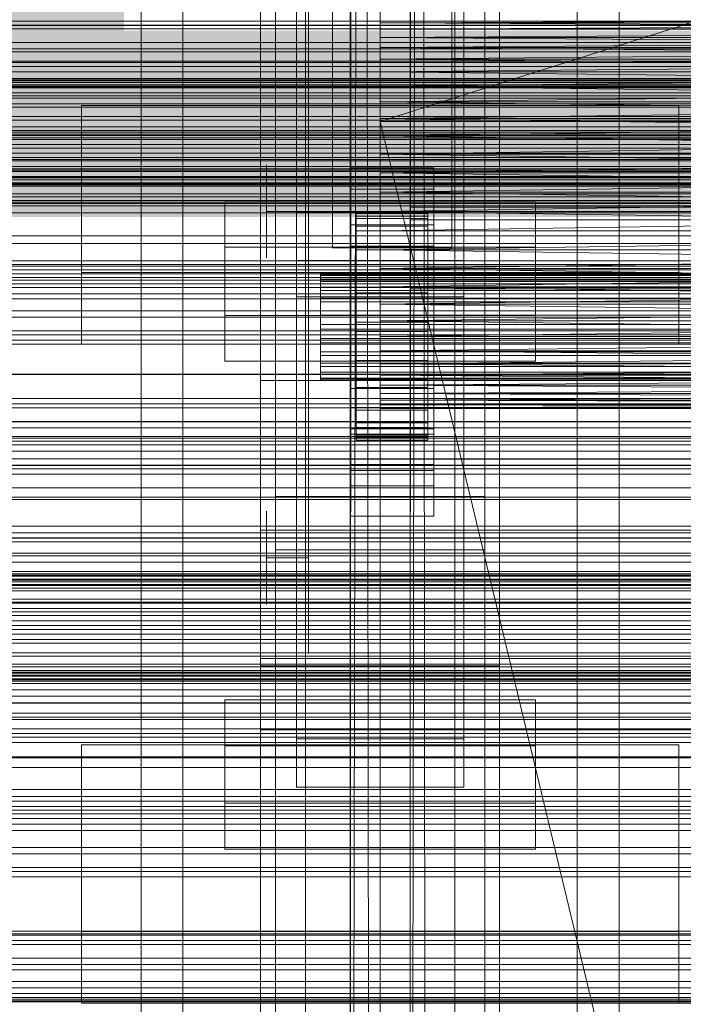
# Model space of a CAD drawing. Header units: millimetres. Extents: x -1970 to 61924, y -58230 to 6847.
# Tile 116 of 256: x -490 to -379, y -33968 to -33803. Entities that reach past the tile are written whole.
import ezdxf

# ---------------------------------------------------------------- set-up
doc = ezdxf.new("R2010")
doc.units = ezdxf.units.MM
for name, color, linetype, lineweight in [('COTAS_O', 1, 'Continuous', 0), ('COTAS_P', 1, 'Continuous', 0), ('frontal_briquetadora', 7, 'Continuous', 0), ('frontal_C01', 7, 'Continuous', 0), ('frontal_C02', 7, 'Continuous', 0), ('frontal_C03', 7, 'Continuous', 0), ('frontal_secador', 7, 'Continuous', 0)]:
    doc.layers.add(name, color=color, linetype=linetype, lineweight=lineweight)
doc.dimstyles.new('R19_100', dxfattribs={"dimtxt": 250, "dimasz": 150, "dimexe": 150, "dimexo": 80, "dimgap": 100, "dimtad": 1, "dimtih": 1, "dimtoh": 1, "dimdsep": 46, "dimcen": 0.09, "dimadec": 0, "dimazin": 0, "dimtfac": 1, "dimtdec": 4, "dimtofl": 0, "dimtmove": 0, "dimatfit": 3, "dimfxl": 1, "dimtolj": 1, "dimtzin": 0, "dimarcsym": 0})

# ---------------------------------------------------------------- blocks, each defined once
blk = doc.blocks.new('DIM_R26_46')
at = {"layer": 'COTAS_O'}
for p, q in [((-1725, -33700), (-1575, -33655)), ((1725, -33700), (1575, -33655)), ((-1725, -34400), (-1725, -33700)), ((-1725, -33700), (1725, -33700)), ((-1725, -33700), (-1575, -33745)), ((1725, -33700), (1575, -33745)), ((1725, -34400), (1725, -33700))]:
    blk.add_line(p, q, dxfattribs=at)
blk.add_text('3450 O', height=250, dxfattribs=at).set_placement((0, -33600))
blk = doc.blocks.new('DIM_R26_47')
at = {"layer": 'COTAS_P'}
for p, q in [((-850, -33400), (-150, -33400)), ((-150, -33400), (-195, -33550)), ((-150, -36000), (-150, -33400)), ((-150, -33400), (-105, -33550)), ((-150, -36000), (-195, -35850)), ((-150, -36000), (-105, -35850)), ((-850, -36000), (-150, -36000))]:
    blk.add_line(p, q, dxfattribs=at)
blk.add_text('2600 P', height=250, rotation=90, dxfattribs=at).set_placement((-250, -34700))
blk = doc.blocks.new('DIM_R26_48')
at = {"layer": 'COTAS_O'}
for p, q in [((-650, -33700), (50, -33700)), ((50, -33700), (5, -33850)), ((50, -34900), (50, -33700)), ((50, -33700), (95, -33850)), ((50, -34900), (5, -34750)), ((50, -34900), (95, -34750)), ((-650, -34900), (50, -34900))]:
    blk.add_line(p, q, dxfattribs=at)
blk.add_text('1200 O', height=250, rotation=90, dxfattribs=at).set_placement((-50, -34300))
blk = doc.blocks.new('DIM_R26_49')
at = {"layer": 'COTAS_O'}
for p, q in [((-650, -34200), (-500, -34155)), ((650, -34200), (500, -34155)), ((-650, -34900), (-650, -34200)), ((-650, -34200), (650, -34200)), ((-650, -34200), (-500, -34245)), ((650, -34200), (500, -34245)), ((650, -34900), (650, -34200))]:
    blk.add_line(p, q, dxfattribs=at)
blk.add_text('1300 O', height=250, dxfattribs=at).set_placement((0, -34100))

msp = doc.modelspace()

# ---------------------------------------------------------------- linework, layer by layer
at = {"layer": 'frontal_briquetadora'}
for p, q in [((-430, -33820), (-430, -33750)), ((-430, -33750), (-430, -33844.629)), ((-430, -33750), (-430, -33841.488)), ((-430, -33750), (-430, -33838.284)), ((-430, -33750), (-430, -33835.05)), ((-430, -33750), (-430, -33831.815)), ((-430, -33750), (-430, -33828.612)), ((-430, -33750), (-430, -33825.47)), ((-430, -33750), (-430, -33822.421)), ((-430, -33750), (-430, -33819.494)), ((-430, -33750), (-430, -33816.716)), ((-430, -33750), (-430, -33814.115)), ((-430, -33750), (-430, -33811.715)), ((-430, -33750), (-430, -33809.54)), ((-430, -33750), (-430, -33807.611)), ((-430, -33750), (-430, -33805.946)), ((-430, -33750), (-430, -33804.562)), ((-430, -33750), (-430, -33803.471)), ((-210, -33750), (-430, -33820)), ((-442, -33815.897), (-442, -33798.05)), ((-430, -33815.897), (-430, -33798.05)), ((-430, -33802.684), (-430, -33803.471)), ((-210, -33802.684), (-430, -33803.471)), ((-430, -33803.471), (-430, -33804.562)), ((-210, -33803.471), (-430, -33804.562)), ((-210, -33803.471), (-430, -33803.471)), ((-210, -33804.562), (-430, -33803.471)), ((-430, -33804.562), (-430, -33805.946)), ((-210, -33804.562), (-430, -33805.946)), ((-210, -33804.562), (-430, -33804.562)), ((-430, -33805.946), (-430, -33807.611)), ((-210, -33805.946), (-430, -33807.611)), ((-210, -33805.946), (-430, -33805.946)), ((-210, -33807.611), (-430, -33805.946)), ((-430, -33807.611), (-430, -33809.54)), ((-210, -33807.611), (-430, -33809.54)), ((-210, -33807.611), (-430, -33807.611)), ((-430, -33807.611), (-210, -33809.54)), ((-430, -33809.54), (-430, -33811.715)), ((-210, -33809.54), (-430, -33811.715)), ((-210, -33809.54), (-430, -33809.54)), ((-430, -33809.54), (-210, -33811.715)), ((-430, -33811.715), (-430, -33814.115)), ((-210, -33811.715), (-430, -33811.715)), ((-430, -33814.115), (-210, -33811.715)), ((-430, -33811.715), (-210, -33814.115)), ((-430, -33814.115), (-430, -33816.716)), ((-210, -33814.115), (-430, -33814.115)), ((-430, -33816.716), (-210, -33814.115)), ((-430, -33814.115), (-210, -33816.716)), ((-442, -33835.05), (-442, -33815.897)), ((-430, -33835.05), (-430, -33815.897)), ((-430, -33816.716), (-430, -33819.494)), ((-210, -33816.716), (-430, -33816.716)), ((-430, -33819.494), (-210, -33816.716)), ((-430, -33816.716), (-210, -33819.494)), ((-430, -33819.494), (-430, -33822.421)), ((-210, -33819.494), (-430, -33819.494)), ((-430, -33822.421), (-210, -33819.494)), ((-430, -33819.494), (-210, -33822.421)), ((-430, -33820), (-430, -34060)), ((-430, -34260), (-430, -33820)), ((-430, -34680), (-430, -33820)), ((-430, -33820), (-430, -33855.985)), ((-430, -33820), (-430, -33853.384)), ((-430, -33820), (-430, -33850.606)), ((-430, -33820), (-430, -33847.678)), ((-430, -33844.629), (-430, -33820)), ((-430, -33820), (-223.45, -34680)), ((-210, -33820), (-430, -33820)), ((-335.556, -33820), (-430, -33820)), ((-430, -33820), (-333.957, -33820)), ((-337.006, -33820), (-430, -33820)), ((-338.292, -33820), (-430, -33820)), ((-430, -33820), (-332.223, -33820)), ((-339.402, -33820), (-430, -33820)), ((-430, -33820), (-330.371, -33820)), ((-340.325, -33820), (-430, -33820)), ((-430, -33820), (-328.419, -33820)), ((-341.053, -33820), (-430, -33820)), ((-430, -33820), (-326.386, -33820)), ((-430, -33820), (-324.292, -33820)), ((-341.577, -33820), (-430, -33820)), ((-430, -33820), (-322.156, -33820)), ((-320, -33820), (-430, -33820)), ((-341.894, -33820), (-430, -33820)), ((-342, -33820), (-430, -33820)), ((-430, -33822.421), (-430, -33825.47)), ((-210, -33822.421), (-430, -33822.421)), ((-430, -33825.47), (-210, -33822.421)), ((-430, -33822.421), (-210, -33825.47)), ((-430, -33825.47), (-430, -33828.612)), ((-210, -33825.47), (-430, -33825.47)), ((-430, -33828.612), (-210, -33825.47)), ((-430, -33825.47), (-210, -33828.612)), ((-449, -33828.795), (-449, -33827.25)), ((-442, -33828.795), (-442, -33827.25)), ((-449, -33831.579), (-449, -33828.795)), ((-442, -33831.579), (-442, -33828.795)), ((-430, -33828.612), (-430, -33831.815)), ((-210, -33828.612), (-430, -33828.612)), ((-430, -33831.815), (-210, -33828.612)), ((-430, -33828.612), (-210, -33831.815)), ((-449, -33835.05), (-449, -33831.579)), ((-442, -33835.05), (-442, -33831.579)), ((-430, -33831.815), (-430, -33835.05)), ((-210, -33831.815), (-430, -33835.05)), ((-210, -33831.815), (-430, -33831.815)), ((-430, -33831.815), (-210, -33835.05)), ((-442, -33835.05), (-449, -33835.05)), ((-449, -33835.05), (-449, -33838.521)), ((-430, -33835.05), (-442, -33835.05)), ((-442, -33835.05), (-442, -33854.202)), ((-442, -33835.05), (-442, -33838.521)), ((-430, -33835.05), (-430, -33854.202)), ((-210, -33835.05), (-430, -33838.284)), ((-430, -33838.284), (-430, -33835.05)), ((-430, -33835.05), (-210, -33835.05)), ((-210, -33838.284), (-430, -33835.05)), ((-210, -33838.284), (-430, -33841.488)), ((-430, -33841.488), (-430, -33838.284)), ((-430, -33838.284), (-210, -33838.284)), ((-449, -33838.521), (-449, -33841.304)), ((-442, -33838.521), (-442, -33841.304)), ((-449, -33841.304), (-449, -33842.849)), ((-442, -33841.304), (-442, -33842.849)), ((-210, -33841.488), (-430, -33844.629)), ((-430, -33844.629), (-430, -33841.488)), ((-430, -33841.488), (-210, -33841.488)), ((-210, -33844.629), (-430, -33841.488)), ((-210, -33844.629), (-430, -33847.678)), ((-430, -33847.678), (-430, -33844.629)), ((-430, -33844.629), (-210, -33844.629)), ((-210, -33847.678), (-430, -33844.629)), ((-210, -33847.678), (-430, -33850.606)), ((-430, -33850.606), (-430, -33847.678)), ((-430, -33847.678), (-210, -33847.678)), ((-210, -33850.606), (-430, -33847.678)), ((-210, -33850.606), (-430, -33853.384)), ((-430, -33853.384), (-430, -33850.606)), ((-430, -33850.606), (-210, -33850.606)), ((-210, -33853.384), (-430, -33850.606)), ((-442, -33854.202), (-442, -33872.05)), ((-210, -33853.384), (-430, -33855.985)), ((-430, -33855.985), (-430, -33853.384)), ((-430, -33853.384), (-210, -33853.384)), ((-210, -33855.985), (-430, -33853.384)), ((-430, -33853.384), (-430, -34060)), ((-430, -33854.202), (-430, -33872.05)), ((-210, -33855.985), (-430, -33858.384)), ((-430, -33858.384), (-430, -33855.985)), ((-430, -33855.985), (-210, -33855.985)), ((-430, -34060), (-430, -33855.985)), ((-210, -33858.384), (-430, -33858.384)), ((-210, -33858.384), (-430, -33860.559)), ((-430, -33860.559), (-430, -33858.384)), ((-210, -33860.559), (-430, -33858.384)), ((-430, -33858.384), (-430, -34060)), ((-210, -33860.559), (-430, -33860.559)), ((-210, -33860.559), (-430, -33862.488)), ((-430, -33862.488), (-430, -33860.559)), ((-210, -33862.488), (-430, -33860.559)), ((-430, -33860.559), (-430, -34060)), ((-210, -33862.488), (-430, -33862.488)), ((-210, -33862.488), (-430, -33864.153)), ((-430, -33864.153), (-430, -33862.488)), ((-210, -33864.153), (-430, -33862.488)), ((-430, -33862.488), (-430, -34060)), ((-210, -33864.153), (-430, -33864.153)), ((-210, -33864.153), (-430, -33865.538)), ((-430, -33865.538), (-430, -33864.153)), ((-210, -33865.538), (-430, -33864.153)), ((-430, -33864.153), (-430, -34060)), ((-210, -33865.538), (-430, -33865.538)), ((-210, -33865.538), (-430, -33866.629)), ((-430, -33866.629), (-430, -33865.538)), ((-210, -33866.629), (-430, -33865.538)), ((-430, -33865.538), (-430, -34060)), ((-210, -33866.629), (-430, -33866.629)), ((-210, -33866.629), (-430, -33867.416)), ((-430, -33867.416), (-430, -33866.629)), ((-210, -33867.416), (-430, -33866.629)), ((-430, -33866.629), (-430, -34060)), ((-210, -33867.416), (-430, -33867.416)), ((-210, -33867.416), (-430, -33867.891)), ((-430, -33867.891), (-430, -33867.416)), ((-210, -33867.891), (-430, -33867.416)), ((-430, -33867.416), (-430, -34060)), ((-210, -33867.891), (-430, -33867.891)), ((-210, -33867.891), (-430, -33868.05)), ((-430, -33868.05), (-430, -33867.891)), ((-210, -33868.05), (-430, -33867.891)), ((-430, -33867.891), (-430, -34060)), ((-210, -33868.05), (-430, -33868.05)), ((-430, -33868.05), (-430, -34060)), ((-442, -33872.05), (-442, -33887.376)), ((-430, -33872.05), (-430, -33887.376)), ((-449, -33886.795), (-449, -33885.25)), ((-442, -33886.795), (-442, -33885.25)), ((-449, -33889.579), (-449, -33886.795)), ((-442, -33889.579), (-442, -33886.795)), ((-442, -33887.376), (-442, -33899.136)), ((-430, -33887.376), (-430, -33899.136)), ((-449, -33893.05), (-449, -33889.579)), ((-442, -33893.05), (-442, -33889.579)), ((-442, -33893.05), (-449, -33893.05)), ((-449, -33893.05), (-449, -33896.521)), ((-442, -33893.05), (-442, -33896.521)), ((-449, -33896.521), (-449, -33899.304)), ((-442, -33896.521), (-442, -33899.304)), ((-449, -33899.304), (-449, -33900.849)), ((-442, -33899.136), (-442, -33906.528)), ((-442, -33899.304), (-442, -33900.849)), ((-430, -33899.136), (-430, -33906.528)), ((-442, -33906.528), (-442, -33909.05)), ((-430, -33906.528), (-430, -33909.05))]:
    msp.add_line(p, q, dxfattribs=at)
at = {"layer": 'frontal_C01'}
for p, q in [((-442.5, -34010.796), (-442.5, -33407.996)), ((-417.5, -33407.996), (-417.5, -34010.796)), ((-442.5, -34036.976), (-442.5, -33434.177)), ((-417.5, -34036.976), (-417.5, -33434.177)), ((-450, -33999.812), (-450, -33676.273)), ((-410, -33676.273), (-410, -33999.812)), ((-450, -34047.96), (-450, -33724.422)), ((-410, -34047.96), (-410, -33724.422)), ((-450, -34048.905), (-450, -33725.366)), ((-410, -33725.366), (-410, -34048.905)), ((-447.5, -34019.842), (-447.5, -33740.581)), ((-412.5, -33740.581), (-412.5, -34019.842)), ((-447.5, -34027.93), (-447.5, -33748.67)), ((-412.5, -34027.93), (-412.5, -33748.67)), ((-450, -34087.423), (-450, -33763.885)), ((-410, -34087.423), (-410, -33763.885)), ((-480, -33845.304), (-480, -33817.306)), ((-480, -33817.306), (-380, -33817.306)), ((-480, -33857.304), (-480, -33817.306)), ((-380, -33817.306), (-380, -33845.304)), ((-380, -33817.306), (-380, -33857.304)), ((-425, -33836.463), (-425, -33822.766)), ((-425, -33822.766), (425, -33822.766)), ((-425, -33834.322), (-425, -33822.766)), ((425, -33834.322), (-425, -33834.322)), ((-425, -33834.322), (-425, -33848.019)), ((-444, -33843.289), (-444, -33835.2)), ((-444, -33835.2), (-416, -33835.2)), ((-444, -33923.341), (-444, -33835.2)), ((425, -33836.463), (-425, -33836.463)), ((-425, -33836.463), (-425, -33848.019)), ((-416, -33835.2), (-416, -33843.289)), ((-416, -33835.2), (-416, -33923.341)), ((-416, -33843.289), (-444, -33843.289)), ((-444, -33843.289), (-444, -33931.429)), ((-416, -33931.429), (-416, -33843.289)), ((-380, -33845.304), (-480, -33845.304)), ((-480, -33845.304), (-480, -33857.304)), ((-380, -33857.304), (-380, -33845.304)), ((-425, -33848.019), (425, -33848.019)), ((980, -33857.304), (-980, -33857.304)), ((-480, -33857.304), (-380, -33857.304)), ((980, -33862.304), (-980, -33862.304)), ((980, -33912.304), (-980, -33912.304)), ((980, -33917.304), (-980, -33917.304)), ((-456, -33934.087), (-456, -33916.831)), ((-456, -33916.831), (-404, -33916.831)), ((-456, -33924.535), (-456, -33916.831)), ((-404, -33916.831), (-404, -33934.087)), ((-404, -33916.831), (-404, -33924.535)), ((-416, -33923.341), (-444, -33923.341)), ((-444, -33923.341), (-444, -33931.429)), ((-416, -33931.429), (-416, -33923.341)), ((-404, -33924.535), (-456, -33924.535)), ((-456, -33924.535), (-456, -33941.791)), ((-404, -33941.791), (-404, -33924.535)), ((-444, -33931.429), (-416, -33931.429)), ((-404, -33934.087), (-456, -33934.087)), ((-456, -33934.087), (-456, -33941.791)), ((-404, -33941.791), (-404, -33934.087)), ((-456, -33941.791), (-404, -33941.791))]:
    msp.add_line(p, q, dxfattribs=at)
at = {"layer": 'frontal_C02'}
for p, q in [((-450, -33863.38), (-450, -33505.718)), ((-410, -33505.718), (-410, -33863.38)), ((-470, -35975), (-470, -33530.372)), ((-463, -35975), (-463, -33530.372)), ((-397, -35975), (-397, -33530.372)), ((-390, -35975), (-390, -33530.372)), ((-450, -33911.107), (-450, -33553.445)), ((-410, -33911.107), (-410, -33553.445)), ((-450, -34044.45), (-450, -33686.788)), ((-410, -33686.788), (-410, -34044.45)), ((-442.5, -34231.462), (-442.5, -33692.436)), ((-417.5, -33692.436), (-417.5, -34231.462)), ((-438, -33835.166), (-438, -33694.327)), ((-418, -33694.327), (-418, -33835.166)), ((-447.5, -33882.773), (-447.5, -33701.408)), ((-438, -33700.288), (-438, -33841.127)), ((-418, -33841.127), (-418, -33700.288)), ((-412.5, -33701.408), (-412.5, -33882.773)), ((-447.5, -33891.714), (-447.5, -33710.35)), ((-412.5, -33891.714), (-412.5, -33710.35)), ((-442.5, -34258.348), (-442.5, -33719.322)), ((-417.5, -34258.348), (-417.5, -33719.322)), ((-450, -34082.632), (-450, -33724.97)), ((-410, -34082.632), (-410, -33724.97)), ((-444, -33840.401), (-444, -33751.435)), ((-416, -33751.435), (-416, -33840.401)), ((-444, -33760.377), (-444, -33849.343)), ((-416, -33849.343), (-416, -33760.377)), ((-435, -33831.347), (-435, -33827.771)), ((-435, -33827.771), (-421, -33827.771)), ((-435, -33867.862), (-435, -33827.771)), ((-421, -33827.771), (-421, -33831.347)), ((-421, -33827.771), (-421, -33867.862)), ((-421, -33831.347), (-435, -33831.347)), ((-435, -33831.347), (-435, -33871.438)), ((-421, -33871.438), (-421, -33831.347)), ((-456, -33852.501), (-456, -33833.425)), ((-456, -33833.425), (-404, -33833.425)), ((-456, -33841.062), (-456, -33833.425)), ((-404, -33833.425), (-404, -33852.501)), ((-404, -33833.425), (-404, -33841.062)), ((-418, -33835.166), (-438, -33835.166)), ((-438, -33835.166), (-438, -33841.127)), ((-434, -33845.381), (-434, -33835.389)), ((-434, -33835.389), (-434, -33835.835)), ((-434, -33835.389), (-422, -33835.389)), ((-434, -33836.237), (-434, -33835.389)), ((-434, -33845.592), (-434, -33835.835)), ((-434, -33835.835), (-434, -33837.545)), ((-434, -33835.835), (-422, -33835.835)), ((-434, -33845.782), (-434, -33836.237)), ((-434, -33836.237), (-422, -33836.237)), ((-434, -33838.321), (-434, -33836.237)), ((-422, -33835.835), (-422, -33835.389)), ((-422, -33835.389), (-422, -33845.381)), ((-422, -33835.389), (-422, -33836.237)), ((-422, -33837.545), (-422, -33835.835)), ((-422, -33835.835), (-422, -33845.592)), ((-422, -33836.237), (-422, -33845.782)), ((-422, -33836.237), (-422, -33838.321)), ((-418, -33841.127), (-418, -33835.166)), ((-435, -33840.885), (-435, -33837.308)), ((-435, -33837.308), (-421, -33837.308)), ((-435, -33877.399), (-435, -33837.308)), ((-434, -33846.402), (-434, -33837.545)), ((-434, -33837.545), (-434, -33840.401)), ((-434, -33837.545), (-422, -33837.545)), ((-434, -33846.769), (-434, -33838.321)), ((-434, -33838.321), (-422, -33838.321)), ((-434, -33841.498), (-434, -33838.321)), ((-422, -33840.401), (-422, -33837.545)), ((-422, -33837.545), (-422, -33846.402)), ((-422, -33838.321), (-422, -33846.769)), ((-422, -33838.321), (-422, -33841.498)), ((-421, -33837.308), (-421, -33840.885)), ((-421, -33837.308), (-421, -33877.399)), ((-404, -33841.062), (-456, -33841.062)), ((-456, -33841.062), (-456, -33860.137)), ((-416, -33840.401), (-444, -33840.401)), ((-444, -33840.401), (-444, -33849.343)), ((-438, -33841.127), (-418, -33841.127)), ((-421, -33840.885), (-435, -33840.885)), ((-435, -33840.885), (-435, -33880.976)), ((-434, -33847.755), (-434, -33840.401)), ((-434, -33840.401), (-434, -33844.209)), ((-434, -33840.401), (-422, -33840.401)), ((-434, -33848.275), (-434, -33841.498)), ((-434, -33841.498), (-422, -33841.498)), ((-434, -33845.553), (-434, -33841.498)), ((-422, -33844.209), (-422, -33840.401)), ((-422, -33840.401), (-422, -33847.755)), ((-422, -33841.498), (-422, -33848.275)), ((-422, -33841.498), (-422, -33845.553)), ((-421, -33880.976), (-421, -33840.885)), ((-416, -33849.343), (-416, -33840.401)), ((-404, -33860.137), (-404, -33841.062)), ((-434, -33849.559), (-434, -33844.209)), ((-434, -33844.209), (-434, -33848.71)), ((-434, -33844.209), (-422, -33844.209)), ((-422, -33848.71), (-422, -33844.209)), ((-422, -33844.209), (-422, -33849.559)), ((-440, -33845.782), (-440, -33845.381)), ((-440, -33845.381), (-440, -33845.592)), ((-440, -33845.381), (440, -33845.381)), ((-440, -33845.592), (-440, -33846.402)), ((-440, -33845.592), (440, -33845.592)), ((-440, -33846.769), (-440, -33845.782)), ((-440, -33845.782), (440, -33845.782)), ((-440, -33846.402), (-440, -33847.755)), ((-440, -33846.402), (440, -33846.402)), ((-434, -33845.592), (-434, -33845.381)), ((-422, -33845.381), (-434, -33845.381)), ((-434, -33845.381), (-434, -33845.782)), ((-434, -33850.196), (-434, -33845.553)), ((-434, -33845.553), (-422, -33845.553)), ((-434, -33850.209), (-434, -33845.553)), ((-434, -33846.402), (-434, -33845.592)), ((-422, -33845.592), (-434, -33845.592)), ((-422, -33845.782), (-434, -33845.782)), ((-434, -33845.782), (-434, -33846.769)), ((-434, -33847.755), (-434, -33846.402)), ((-422, -33846.402), (-434, -33846.402)), ((-422, -33845.381), (-422, -33845.592)), ((-422, -33845.782), (-422, -33845.381)), ((-422, -33845.553), (-422, -33850.196)), ((-422, -33845.553), (-422, -33850.209)), ((-422, -33845.592), (-422, -33846.402)), ((-422, -33846.769), (-422, -33845.782)), ((-422, -33846.402), (-422, -33847.755)), ((-440, -33848.275), (-440, -33846.769)), ((-440, -33846.769), (440, -33846.769)), ((-440, -33847.755), (-440, -33849.559)), ((-440, -33847.755), (440, -33847.755)), ((-440, -33850.196), (-440, -33848.275)), ((-440, -33848.275), (440, -33848.275)), ((-422, -33846.769), (-434, -33846.769)), ((-434, -33846.769), (-434, -33848.275)), ((-434, -33849.559), (-434, -33847.755)), ((-422, -33847.755), (-434, -33847.755)), ((-422, -33848.275), (-434, -33848.275)), ((-434, -33848.275), (-434, -33850.196)), ((-422, -33848.275), (-422, -33846.769)), ((-422, -33847.755), (-422, -33849.559)), ((-422, -33850.196), (-422, -33848.275)), ((-444, -33849.343), (-416, -33849.343)), ((-440, -33849.559), (-440, -33851.691)), ((-440, -33849.559), (440, -33849.559)), ((-434, -33848.71), (-434, -33851.691)), ((-422, -33848.71), (-434, -33848.71)), ((-434, -33848.71), (-434, -33853.597)), ((-434, -33851.691), (-434, -33849.559)), ((-422, -33849.559), (-434, -33849.559)), ((-422, -33851.691), (-422, -33848.71)), ((-422, -33853.597), (-422, -33848.71)), ((-422, -33849.559), (-422, -33851.691)), ((-440, -33852.401), (-440, -33850.196)), ((-440, -33850.196), (440, -33850.196)), ((-422, -33850.196), (-434, -33850.196)), ((-434, -33850.196), (-434, -33852.401)), ((-434, -33852.401), (-434, -33850.209)), ((-434, -33850.209), (-422, -33850.209)), ((-434, -33855.149), (-434, -33850.209)), ((-422, -33852.401), (-422, -33850.196)), ((-422, -33850.209), (-422, -33852.401)), ((-422, -33850.209), (-422, -33855.149)), ((-404, -33852.501), (-456, -33852.501)), ((-456, -33852.501), (-456, -33860.137)), ((-440, -33851.691), (-440, -33854.006)), ((440, -33851.691), (-440, -33851.691)), ((-440, -33854.741), (-440, -33852.401)), ((-440, -33852.401), (440, -33852.401)), ((-434, -33851.691), (-422, -33851.691)), ((-434, -33854.006), (-434, -33851.691)), ((-422, -33852.401), (-434, -33852.401)), ((-434, -33852.401), (-434, -33854.741)), ((-422, -33851.691), (-422, -33854.006)), ((-422, -33854.741), (-422, -33852.401)), ((-404, -33860.137), (-404, -33852.501)), ((-440, -33854.006), (-440, -33856.346)), ((-440, -33854.006), (440, -33854.006)), ((-440, -33857.056), (-440, -33854.741)), ((-440, -33854.741), (440, -33854.741)), ((-434, -33854.006), (-434, -33853.597)), ((-434, -33853.597), (-434, -33858.537)), ((-434, -33853.597), (-422, -33853.597)), ((-434, -33856.346), (-434, -33854.006)), ((-422, -33854.006), (-434, -33854.006)), ((-434, -33854.741), (-434, -33855.149)), ((-422, -33854.741), (-434, -33854.741)), ((-434, -33854.741), (-434, -33857.056)), ((-422, -33858.537), (-422, -33853.597)), ((-422, -33853.597), (-422, -33854.006)), ((-422, -33854.006), (-422, -33856.346)), ((-422, -33855.149), (-422, -33854.741)), ((-422, -33857.056), (-422, -33854.741)), ((-440, -33856.346), (-440, -33858.551)), ((-440, -33856.346), (440, -33856.346)), ((-434, -33855.149), (-422, -33855.149)), ((-434, -33860.036), (-434, -33855.149)), ((-434, -33858.551), (-434, -33856.346)), ((-434, -33856.346), (-434, -33858.537)), ((-422, -33856.346), (-434, -33856.346)), ((-422, -33855.149), (-422, -33860.036)), ((-422, -33858.537), (-422, -33856.346)), ((-422, -33856.346), (-422, -33858.551)), ((-440, -33859.188), (-440, -33857.056)), ((-440, -33857.056), (440, -33857.056)), ((-434, -33857.056), (-434, -33860.036)), ((-422, -33857.056), (-434, -33857.056)), ((-434, -33857.056), (-434, -33859.188)), ((-422, -33860.036), (-422, -33857.056)), ((-422, -33859.188), (-422, -33857.056)), ((-440, -33858.551), (-440, -33860.472)), ((-440, -33858.551), (440, -33858.551)), ((-440, -33860.992), (-440, -33859.188)), ((-440, -33859.188), (440, -33859.188)), ((-434, -33858.537), (-434, -33863.194)), ((-434, -33858.537), (-422, -33858.537)), ((-434, -33860.472), (-434, -33858.551)), ((-434, -33858.551), (-434, -33863.194)), ((-422, -33858.551), (-434, -33858.551)), ((-434, -33859.188), (-434, -33864.538)), ((-422, -33859.188), (-434, -33859.188)), ((-434, -33859.188), (-434, -33860.992)), ((-422, -33863.194), (-422, -33858.537)), ((-422, -33863.194), (-422, -33858.551)), ((-422, -33858.551), (-422, -33860.472)), ((-422, -33864.538), (-422, -33859.188)), ((-422, -33860.992), (-422, -33859.188)), ((-456, -33860.137), (-404, -33860.137)), ((-440, -33860.472), (-440, -33861.977)), ((-440, -33860.472), (440, -33860.472)), ((-440, -33862.345), (-440, -33860.992)), ((-440, -33860.992), (440, -33860.992)), ((-434, -33860.036), (-422, -33860.036)), ((-434, -33864.538), (-434, -33860.036)), ((-434, -33861.977), (-434, -33860.472)), ((-434, -33860.472), (-434, -33867.249)), ((-422, -33860.472), (-434, -33860.472)), ((-434, -33860.992), (-434, -33868.346)), ((-422, -33860.992), (-434, -33860.992)), ((-434, -33860.992), (-434, -33862.345)), ((-422, -33860.036), (-422, -33864.538)), ((-422, -33867.249), (-422, -33860.472)), ((-422, -33860.472), (-422, -33861.977)), ((-422, -33868.346), (-422, -33860.992)), ((-422, -33862.345), (-422, -33860.992)), ((-440, -33861.977), (-440, -33862.964)), ((-440, -33861.977), (440, -33861.977)), ((-440, -33863.155), (-440, -33862.345)), ((-440, -33862.345), (440, -33862.345)), ((-440, -33862.964), (-440, -33863.366)), ((-440, -33862.964), (440, -33862.964)), ((-440, -33863.366), (-440, -33863.155)), ((-440, -33863.155), (440, -33863.155)), ((-434, -33862.964), (-434, -33861.977)), ((-434, -33861.977), (-434, -33870.426)), ((-422, -33861.977), (-434, -33861.977)), ((-434, -33862.345), (-434, -33871.202)), ((-422, -33862.345), (-434, -33862.345)), ((-434, -33862.345), (-434, -33863.155)), ((-434, -33863.366), (-434, -33862.964)), ((-434, -33862.964), (-434, -33872.51)), ((-422, -33862.964), (-434, -33862.964)), ((-434, -33863.155), (-434, -33872.912)), ((-422, -33863.155), (-434, -33863.155)), ((-434, -33863.155), (-434, -33863.366)), ((-422, -33870.426), (-422, -33861.977)), ((-422, -33861.977), (-422, -33862.964)), ((-422, -33871.202), (-422, -33862.345)), ((-422, -33863.155), (-422, -33862.345)), ((-422, -33872.51), (-422, -33862.964)), ((-422, -33862.964), (-422, -33863.366)), ((-422, -33872.912), (-422, -33863.155)), ((-422, -33863.366), (-422, -33863.155)), ((-410, -33863.38), (-450, -33863.38)), ((-450, -33863.38), (-450, -33911.107)), ((-450, -34221.042), (-450, -33863.38)), ((-440, -33863.366), (440, -33863.366)), ((-435, -33878.411), (-435, -33864.7)), ((-435, -33864.7), (-421, -33864.7)), ((-435, -33872.337), (-435, -33864.7)), ((-434, -33863.194), (-434, -33867.249)), ((-434, -33863.194), (-422, -33863.194)), ((-434, -33863.366), (-434, -33873.358)), ((-422, -33863.366), (-434, -33863.366)), ((-434, -33864.538), (-422, -33864.538)), ((-434, -33868.346), (-434, -33864.538)), ((-422, -33867.249), (-422, -33863.194)), ((-422, -33873.358), (-422, -33863.366)), ((-422, -33864.538), (-422, -33868.346)), ((-421, -33864.7), (-421, -33878.411)), ((-421, -33864.7), (-421, -33872.337)), ((-410, -33911.107), (-410, -33863.38)), ((-410, -33863.38), (-410, -34221.042)), ((-421, -33867.862), (-435, -33867.862)), ((-435, -33867.862), (-435, -33871.438)), ((-434, -33867.249), (-434, -33870.426)), ((-434, -33867.249), (-422, -33867.249)), ((-422, -33870.426), (-422, -33867.249)), ((-421, -33871.438), (-421, -33867.862)), ((-434, -33868.346), (-422, -33868.346)), ((-434, -33871.202), (-434, -33868.346)), ((-422, -33868.346), (-422, -33871.202)), ((-434, -33870.426), (-434, -33872.51)), ((-434, -33870.426), (-422, -33870.426)), ((-434, -33871.202), (-422, -33871.202)), ((-434, -33872.912), (-434, -33871.202)), ((-422, -33872.51), (-422, -33870.426)), ((-422, -33871.202), (-422, -33872.912)), ((-435, -33871.438), (-421, -33871.438)), ((-421, -33872.337), (-435, -33872.337)), ((-435, -33872.337), (-435, -33886.047)), ((-434, -33872.51), (-434, -33873.358)), ((-434, -33872.51), (-422, -33872.51)), ((-434, -33872.912), (-422, -33872.912)), ((-434, -33873.358), (-434, -33872.912)), ((-422, -33873.358), (-422, -33872.51)), ((-422, -33872.912), (-422, -33873.358)), ((-421, -33886.047), (-421, -33872.337)), ((-434, -33873.358), (-422, -33873.358)), ((-450, -33888.432), (-450, -33876.51)), ((-450, -33876.51), (450, -33876.51)), ((-450, -33909.919), (-450, -33876.51)), ((-421, -33877.399), (-435, -33877.399)), ((-435, -33877.399), (-435, -33880.976)), ((-421, -33880.976), (-421, -33877.399)), ((-421, -33878.411), (-435, -33878.411)), ((-435, -33878.411), (-435, -33886.047)), ((-421, -33886.047), (-421, -33878.411)), ((-435, -33880.976), (-421, -33880.976)), ((-412.5, -33882.773), (-447.5, -33882.773)), ((-447.5, -33882.773), (-447.5, -33891.714)), ((-412.5, -33891.714), (-412.5, -33882.773)), ((-435, -33886.047), (-421, -33886.047)), ((450, -33888.432), (-450, -33888.432)), ((-450, -33888.432), (-450, -33921.841)), ((-447.5, -33891.714), (-412.5, -33891.714)), ((450, -33909.919), (-450, -33909.919)), ((-450, -33909.919), (-450, -33921.841)), ((-450, -33911.107), (-410, -33911.107)), ((-450, -34268.769), (-450, -33911.107)), ((-410, -34268.769), (-410, -33911.107)), ((-450, -33921.841), (450, -33921.841)), ((-480, -33955.57), (-480, -33924.346)), ((-480, -33924.346), (-380, -33924.346)), ((-480, -33967.57), (-480, -33924.346)), ((-380, -33924.346), (-380, -33955.57)), ((-380, -33924.346), (-380, -33967.57)), ((-380, -33955.57), (-480, -33955.57)), ((-480, -33955.57), (-480, -33967.57)), ((-380, -33967.57), (-380, -33955.57)), ((-480, -33967.57), (-380, -33967.57)), ((-430, -33967.57), (-430, -33972.57)), ((430, -33967.57), (-430, -33967.57))]:
    msp.add_line(p, q, dxfattribs=at)
at = {"layer": 'frontal_C03'}
for p, q in [((-1250, -33803.232), (1250, -33803.232)), ((-1250, -33803.924), (1250, -33803.924)), ((-1250, -33804.499), (1250, -33804.499)), ((1250, -33806.776), (-1250, -33806.776)), ((1250, -33807.834), (-1250, -33807.834)), ((-1250, -33808.347), (1250, -33808.347)), ((-1250, -33809.899), (1250, -33809.899)), ((1250, -33810.141), (-1250, -33810.141)), ((1250, -33810.795), (-1250, -33810.795)), ((1250, -33811.676), (-1250, -33811.676)), ((-1500, -33812.82), (1500, -33812.82)), ((-1500, -33813.045), (1500, -33813.045)), ((-1500, -33813.209), (1500, -33813.209)), ((-1500, -33813.867), (1500, -33813.867)), ((-1500, -33814.184), (1500, -33814.184)), ((-1500, -33815.23), (1500, -33815.23)), ((-1250, -33814.379), (1250, -33814.379)), ((-1500, -33815.679), (1500, -33815.679)), ((1250, -33816.111), (-1250, -33816.111)), ((-1500, -33817.043), (1500, -33817.043)), ((-1500, -33817.593), (1500, -33817.593)), ((-1500, -33819.18), (1500, -33819.18)), ((1500, -33819.794), (-1500, -33819.794)), ((-1500, -33821.497), (1500, -33821.497)), ((-1250, -33820.919), (1250, -33820.919)), ((1250, -33821.482), (-1250, -33821.482)), ((-1500, -33822.132), (1500, -33822.132)), ((1250, -33822.364), (-1250, -33822.364)), ((-1250, -33822.711), (1250, -33822.711)), ((1250, -33823.017), (-1250, -33823.017)), ((-1500, -33823.836), (1500, -33823.836)), ((-1500, -33824.45), (1500, -33824.45)), ((-1500, -33826.037), (1500, -33826.037)), ((-1500, -33826.587), (1500, -33826.587)), ((1250, -33825.325), (-1250, -33825.325)), ((-1250, -33826.382), (1250, -33826.382)), ((-1500, -33827.95), (1500, -33827.95)), ((-1500, -33828.399), (1500, -33828.399)), ((-1250, -33827.519), (1250, -33827.519)), ((-1500, -33829.445), (1500, -33829.445)), ((-1500, -33829.763), (1500, -33829.763)), ((1250, -33829.234), (-1250, -33829.234)), ((-1250, -33829.25), (1250, -33829.25)), ((-1500, -33830.421), (1500, -33830.421)), ((-1500, -33830.585), (1500, -33830.585)), ((-1500, -33830.809), (1500, -33830.809)), ((1250, -33830.291), (-1250, -33830.291)), ((1250, -33832.599), (-1250, -33832.599)), ((1250, -33833.252), (-1250, -33833.252)), ((-1250, -33833.731), (1250, -33833.731)), ((1250, -33834.134), (-1250, -33834.134)), ((-1250, -33835.283), (1250, -33835.283)), ((-1250, -33839.131), (1250, -33839.131)), ((-1250, -33840.398), (1250, -33840.398)), ((-1250, -33843.35), (1250, -33843.35)), ((1250, -33843.94), (-1250, -33843.94)), ((-1250, -33844.246), (1250, -33844.246)), ((1250, -33844.821), (-1250, -33844.821)), ((1250, -33845.475), (-1250, -33845.475)), ((-1250, -33846.102), (1250, -33846.102)), ((-1250, -33846.566), (1250, -33846.566)), ((-1250, -33847.199), (1250, -33847.199)), ((1250, -33847.782), (-1250, -33847.782)), ((-1250, -33848.84), (1250, -33848.84)), ((1250, -33851.692), (-1250, -33851.692)), ((1250, -33852.749), (-1250, -33852.749)), ((1250, -33855.056), (-1250, -33855.056)), ((1250, -33855.71), (-1250, -33855.71)), ((1250, -33856.591), (-1250, -33856.591)), ((1250, -33866.398), (-1250, -33866.398)), ((1250, -33867.279), (-1250, -33867.279)), ((1250, -33867.932), (-1250, -33867.932)), ((1250, -33870.24), (-1250, -33870.24)), ((-1250, -33871.297), (1250, -33871.297)), ((-1250, -33872.731), (1250, -33872.731)), ((-1250, -33873.529), (1250, -33873.529)), ((-1250, -33874.113), (1250, -33874.113)), ((1250, -33874.149), (-1250, -33874.149)), ((1250, -33875.207), (-1250, -33875.207)), ((-1250, -33876.451), (1250, -33876.451)), ((1250, -33877.514), (-1250, -33877.514)), ((-1250, -33877.581), (1250, -33877.581)), ((1250, -33878.167), (-1250, -33878.167)), ((1250, -33879.049), (-1250, -33879.049)), ((-1250, -33881.3), (1250, -33881.3)), ((-1250, -33882.897), (1250, -33882.897)), ((-1500, -33883.261), (1500, -33883.261)), ((-1250, -33887.744), (1250, -33887.744)), ((1250, -33888.855), (-1250, -33888.855)), ((-1250, -33889.699), (1250, -33889.699)), ((1250, -33889.737), (-1250, -33889.737)), ((1250, -33890.39), (-1250, -33890.39)), ((1500, -33892.245), (-1500, -33892.245)), ((1250, -33892.697), (-1250, -33892.697)), ((-1250, -33893.755), (1250, -33893.755)), ((-1268, -33895.717), (1268, -33895.717)), ((-1268, -33895.941), (1268, -33895.941)), ((-1268, -33896.106), (1268, -33896.106)), ((-1250, -33895.344), (1250, -33895.344)), ((-1268, -33896.763), (1268, -33896.763)), ((-1268, -33897.081), (1268, -33897.081)), ((1250, -33896.607), (-1250, -33896.607)), ((1250, -33897.525), (-1250, -33897.525)), ((1250, -33897.664), (-1250, -33897.664)), ((-1268, -33898.127), (1268, -33898.127)), ((-1268, -33898.576), (1268, -33898.576)), ((-1268, -33899.939), (1268, -33899.939)), ((-1268, -33900.489), (1268, -33900.489)), ((1250, -33899.972), (-1250, -33899.972)), ((1250, -33900.625), (-1250, -33900.625)), ((-1268, -33902.077), (1268, -33902.077)), ((1268, -33902.69), (-1268, -33902.69)), ((1250, -33901.506), (-1250, -33901.506)), ((-1250, -33903.582), (1250, -33903.582)), ((-1268, -33904.394), (1268, -33904.394)), ((-1268, -33905.029), (1268, -33905.029)), ((-1250, -33905.841), (1250, -33905.841)), ((-1268, -33906.733), (1268, -33906.733)), ((-1268, -33907.346), (1268, -33907.346)), ((-1268, -33908.934), (1268, -33908.934)), ((-1268, -33909.484), (1268, -33909.484)), ((-1268, -33910.847), (1268, -33910.847)), ((-1268, -33911.296), (1268, -33911.296)), ((-1268, -33912.342), (1268, -33912.342)), ((1250, -33911.313), (-1250, -33911.313)), ((-1250, -33911.898), (1250, -33911.898)), ((1250, -33912.194), (-1250, -33912.194)), ((-1268, -33912.66), (1268, -33912.66)), ((-1268, -33913.317), (1268, -33913.317)), ((-1268, -33913.482), (1268, -33913.482)), ((-1268, -33913.706), (1268, -33913.706)), ((1250, -33912.848), (-1250, -33912.848)), ((-1250, -33914.079), (1250, -33914.079)), ((1250, -33915.155), (-1250, -33915.155)), ((1500, -33917.367), (-1500, -33917.367)), ((-1250, -33916.212), (1250, -33916.212)), ((1250, -33919.065), (-1250, -33919.065)), ((-1250, -33919.724), (1250, -33919.724)), ((1250, -33920.122), (-1250, -33920.122)), ((-1250, -33921.679), (1250, -33921.679)), ((1250, -33922.429), (-1250, -33922.429)), ((1250, -33923.083), (-1250, -33923.083)), ((1250, -33923.964), (-1250, -33923.964)), ((-1500, -33926.351), (1500, -33926.351)), ((-1250, -33926.526), (1250, -33926.526)), ((-1250, -33928.123), (1250, -33928.123)), ((-1250, -33931.843), (1250, -33931.843)), ((-1250, -33932.972), (1250, -33932.972)), ((1250, -33933.77), (-1250, -33933.77)), ((1250, -33934.652), (-1250, -33934.652)), ((-1250, -33935.31), (1250, -33935.31)), ((-1250, -33935.894), (1250, -33935.894)), ((-1250, -33936.692), (1250, -33936.692)), ((1250, -33937.613), (-1250, -33937.613)), ((-1250, -33938.67), (1250, -33938.67)), ((1250, -33941.522), (-1250, -33941.522)), ((1250, -33942.579), (-1250, -33942.579)), ((1250, -33944.887), (-1250, -33944.887)), ((1250, -33945.54), (-1250, -33945.54)), ((1250, -33946.422), (-1250, -33946.422)), ((-1500, -33955.526), (1500, -33955.526)), ((1250, -33956.228), (-1250, -33956.228)), ((1250, -33957.109), (-1250, -33957.109)), ((1250, -33957.763), (-1250, -33957.763)), ((1250, -33960.07), (-1250, -33960.07)), ((-1250, -33961.128), (1250, -33961.128)), ((1250, -33963.98), (-1250, -33963.98)), ((1250, -33965.037), (-1250, -33965.037)), ((1500, -33966.934), (-1500, -33966.934)), ((1500, -33967.219), (-1500, -33967.219)), ((1250, -33967.345), (-1250, -33967.345))]:
    msp.add_line(p, q, dxfattribs=at)
at = {"layer": 'frontal_secador'}
for p, q in [((-433.02, -33225.78), (-435, -34283)), ((-433.02, -33225.78), (-431.48, -34297.08)), ((-434.78, -33232.82), (-435, -34283)), ((-423.38, -33233.82), (-425, -34277)), ((-423.38, -33233.82), (-422.12, -34288.52)), ((-435, -34283), (-435, -33237)), ((-424.82, -33239.58), (-425, -34277)), ((-425, -34277), (-425, -33243)), ((1360, -33803.853), (-1360, -33803.853)), ((1360, -33813.5), (-1360, -33813.5)), ((1250, -33814.076), (-1250, -33814.076)), ((1360, -33821.784), (-1360, -33821.784)), ((1360, -33828.141), (-1360, -33828.141)), ((1360, -33832.137), (-1360, -33832.137)), ((1250, -33833.25), (-1250, -33833.25)), ((1360, -33833.5), (-1360, -33833.5)), ((1250, -33849.715), (-1250, -33849.715)), ((1250, -33862.349), (-1250, -33862.349)), ((1250, -33870.291), (-1250, -33870.291)), ((1250, -33873), (-1250, -33873)), ((-1250, -33956), (1250, -33956)), ((-1250, -33962), (1250, -33962)), ((-1250, -33965), (1250, -33965)), ((1250, -33966), (-1250, -33966)), ((-1250, -33966.659), (1250, -33966.659))]:
    msp.add_line(p, q, dxfattribs=at)

# ---------------------------------------------------------------- dimensions: what is measured, and where the dimension line sits
at = {"layer": 'COTAS_O'}
for p1, p2, distance, picture, middle in [((-650, -34900), (-650, -33700), -700, 'DIM_R26_48', (50, -34300)), ((-1725, -34400), (1725, -34400), 700, 'DIM_R26_46', (0, -33700)), ((-650, -34900), (650, -34900), 700, 'DIM_R26_49', (0, -34200))]:
    dim = msp.add_aligned_dim(p1=p1, p2=p2, distance=distance, text='<> O', dimstyle='R19_100', dxfattribs=at)
    dim.commit()
    dim.dimension.update_dxf_attribs({"geometry": picture, "text_midpoint": middle})
at = {"layer": 'COTAS_P'}
dim = msp.add_aligned_dim(p1=(-850, -36000), p2=(-850, -33400), distance=-700, text='<> P', dimstyle='R19_100', dxfattribs=at)
dim.commit()
dim.dimension.update_dxf_attribs({"geometry": 'DIM_R26_47', "text_midpoint": (-150, -34700)})

doc.saveas('drawing.dxf')
